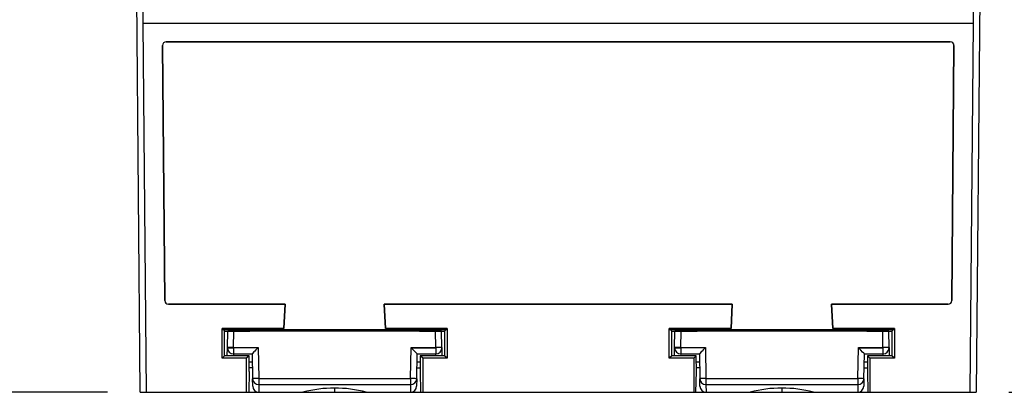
# Model space of a CAD drawing. Header units: millimetres. Extents: x 0 to 699, y 0 to 540.
# Tile 27 of 38: x 545 to 626, y 99 to 130. Entities that reach past the tile are written whole.
import ezdxf

# ---------------------------------------------------------------- set-up
doc = ezdxf.new("R2010")
doc.units = ezdxf.units.MM
doc.header["$LTSCALE"] = 2.5
doc.layers.add('DIMENSIONS', color=140, linetype='Continuous', lineweight=25)
doc.styles.add('SLDTEXTSTYLE0', font='TXT', dxfattribs={"width": 0.7})
doc.dimstyles.new('SLDDIMSTYLE0', dxfattribs={"dimtxt": 5.39502, "dimasz": 8.255, "dimexe": 0, "dimexo": 0.0625, "dimgap": 1.348755, "dimtad": 0, "dimtih": 1, "dimtoh": 1, "dimrnd": 1e-09, "dimzin": 12, "dimdsep": 46, "dimtxsty": 'SLDTEXTSTYLE0', "dimsah": 1, "dimcen": 0.09, "dimadec": 0, "dimazin": 3, "dimtfac": 1, "dimtofl": 0, "dimtmove": 0, "dimatfit": 3, "dimfxl": 0, "dimfrac": 2, "dimtolj": 1, "dimtzin": 12, "dimarcsym": 0})

# ---------------------------------------------------------------- blocks, each defined once
blk = doc.blocks.new('_D_15')
at = {"layer": 'DIMENSIONS'}
for p, q in [((592.178, 247.54), (676.376, 247.54)), ((668.438, 247.54), (668.438, 183.15)), ((660.422, 173.368), (658.611, 173.368)), ((658.611, 173.368), (658.611, 164.793)), ((676.454, 173.368), (678.266, 173.368)), ((678.266, 173.368), (678.266, 164.793)), ((658.611, 164.793), (660.422, 164.793)), ((678.266, 164.793), (676.454, 164.793)), ((668.438, 99.195), (668.438, 163.586)), ((626.069, 99.195), (676.376, 99.195))]:
    blk.add_line(p, q, dxfattribs=at)
for points in [[(668.438, 247.54), (667.168, 239.285), (669.708, 239.285)], [(668.438, 99.195), (669.708, 107.45), (667.168, 107.45)]]:
    blk.add_solid(points, dxfattribs=at)
at = {"layer": 'DIMENSIONS', "char_height": 5.2917, "attachment_point": 1, "style": 'SLDTEXTSTYLE0'}
for s, insert in [('148.3', (658.178, 181.397)), ('5.84', (660.422, 171.615))]:
    blk.add_mtext(s, dxfattribs=dict(at, insert=insert))
blk = doc.blocks.new('_D_16')
at = {"layer": 'DIMENSIONS'}
for p, q in [((632.077, 235.371), (649.398, 235.371)), ((641.46, 235.371), (641.46, 177.066)), ((633.444, 167.283), (631.633, 167.283)), ((631.633, 167.283), (631.633, 158.709)), ((649.476, 167.283), (651.288, 167.283)), ((651.288, 167.283), (651.288, 158.709)), ((631.633, 158.709), (633.444, 158.709)), ((651.288, 158.709), (649.476, 158.709)), ((641.46, 99.195), (641.46, 157.501)), ((626.069, 99.195), (649.398, 99.195))]:
    blk.add_line(p, q, dxfattribs=at)
for points in [[(641.46, 235.371), (640.19, 227.116), (642.73, 227.116)], [(641.46, 99.195), (642.73, 107.45), (640.19, 107.45)]]:
    blk.add_solid(points, dxfattribs=at)
at = {"layer": 'DIMENSIONS', "char_height": 5.2917, "attachment_point": 1, "style": 'SLDTEXTSTYLE0'}
for s, insert in [('136.2', (631.2, 175.312)), ('5.36', (633.444, 165.53))]:
    blk.add_mtext(s, dxfattribs=dict(at, insert=insert))
blk = doc.blocks.new('_D_17')
at = {"layer": 'DIMENSIONS'}
for p, q in [((552.71, 194.693), (529.341, 194.693)), ((537.279, 194.693), (537.279, 156.726)), ((529.263, 146.944), (527.451, 146.944)), ((527.451, 146.944), (527.451, 138.37)), ((545.295, 146.944), (547.106, 146.944)), ((547.106, 146.944), (547.106, 138.37)), ((527.451, 138.37), (529.263, 138.37)), ((547.106, 138.37), (545.295, 138.37)), ((537.279, 99.195), (537.279, 137.162)), ((552.299, 99.195), (529.341, 99.195))]:
    blk.add_line(p, q, dxfattribs=at)
for points in [[(537.279, 194.693), (536.009, 186.438), (538.549, 186.438)], [(537.279, 99.195), (538.549, 107.45), (536.009, 107.45)]]:
    blk.add_solid(points, dxfattribs=at)
at = {"layer": 'DIMENSIONS', "char_height": 5.2917, "attachment_point": 1, "style": 'SLDTEXTSTYLE0'}
for s, insert in [('95.5', (529.263, 154.973)), ('3.76', (529.263, 145.191))]:
    blk.add_mtext(s, dxfattribs=dict(at, insert=insert))

msp = doc.modelspace()

# ---------------------------------------------------------------- linework, layer by layer
for p, q in [((554.974, 99.195), (554.214, 186.195)), ((624.153, 186.195), (623.394, 99.195)), ((555.21, 129.404), (554.738, 183.539)), ((623.158, 129.404), (623.63, 183.539)), ((555.474, 99.195), (555.21, 129.404)), ((623.158, 129.404), (555.21, 129.404)), ((622.894, 99.195), (623.158, 129.404)), ((556.799, 127.583), (556.799, 127.586)), ((556.799, 127.585), (556.799, 127.586)), ((556.978, 106.705), (556.799, 127.583)), ((556.799, 127.583), (556.799, 127.583)), ((556.799, 127.583), (556.978, 106.705)), ((557.099, 127.886), (621.269, 127.886)), ((557.099, 127.886), (557.099, 127.885)), ((621.269, 127.885), (557.099, 127.885)), ((621.269, 127.885), (621.269, 127.886)), ((621.569, 127.583), (621.39, 106.705)), ((621.39, 106.705), (621.569, 127.583)), ((621.569, 127.586), (621.569, 127.583)), ((621.569, 127.585), (621.569, 127.586)), ((621.569, 127.583), (621.569, 127.583)), ((556.978, 106.705), (556.978, 106.705)), ((566.828, 106.408), (557.278, 106.408)), ((557.278, 106.408), (566.829, 106.408)), ((557.278, 106.408), (557.278, 106.408)), ((566.725, 104.42), (566.828, 106.408)), ((566.829, 106.408), (566.725, 104.42)), ((566.828, 106.408), (566.829, 106.408)), ((574.939, 106.408), (603.429, 106.408)), ((575.042, 104.42), (574.939, 106.408)), ((574.939, 106.408), (574.94, 106.408)), ((603.428, 106.408), (574.94, 106.408)), ((574.94, 106.408), (575.043, 104.42)), ((603.429, 106.408), (603.325, 104.42)), ((603.325, 104.42), (603.428, 106.408)), ((603.428, 106.408), (603.429, 106.408)), ((611.539, 106.408), (621.09, 106.408)), ((611.642, 104.42), (611.539, 106.408)), ((611.54, 106.408), (611.539, 106.408)), ((611.54, 106.408), (611.643, 104.42)), ((621.09, 106.408), (611.54, 106.408)), ((621.09, 106.408), (621.09, 106.408)), ((621.39, 106.705), (621.39, 106.705)), ((561.674, 104.42), (566.725, 104.42)), ((561.674, 101.985), (561.674, 104.42)), ((561.674, 104.42), (561.674, 104.317)), ((566.725, 104.42), (561.674, 104.42)), ((561.674, 104.42), (561.674, 104.42)), ((580.094, 104.317), (561.674, 104.317)), ((561.778, 104.317), (561.883, 104.211)), ((561.883, 102.195), (561.883, 104.211)), ((561.883, 104.211), (563.941, 104.211)), ((561.884, 104.211), (561.883, 104.139)), ((561.884, 104.195), (562.134, 104.195)), ((562.11, 102.854), (562.134, 104.195)), ((562.634, 104.195), (562.134, 104.195)), ((562.61, 102.854), (562.634, 104.195)), ((579.134, 104.195), (562.634, 104.195)), ((563.941, 104.245), (577.827, 104.245)), ((563.941, 104.195), (563.941, 104.245)), ((566.725, 104.42), (566.725, 104.42)), ((580.094, 104.42), (575.042, 104.42)), ((575.043, 104.42), (575.042, 104.42)), ((575.043, 104.42), (580.094, 104.42)), ((577.827, 104.245), (577.826, 104.195)), ((577.827, 104.211), (579.885, 104.211)), ((579.157, 102.854), (579.134, 104.195)), ((579.634, 104.195), (579.134, 104.195)), ((579.634, 104.195), (579.884, 104.195)), ((579.657, 102.854), (579.634, 104.195)), ((579.885, 104.211), (579.884, 102.195)), ((579.885, 104.139), (579.884, 104.211)), ((579.885, 104.211), (579.99, 104.317)), ((580.094, 104.317), (580.094, 104.42)), ((580.094, 104.42), (580.094, 101.985)), ((580.094, 104.42), (580.094, 104.42)), ((598.274, 104.42), (598.274, 104.317)), ((603.325, 104.42), (598.274, 104.42)), ((598.274, 104.42), (603.325, 104.42)), ((598.274, 101.985), (598.274, 104.42)), ((598.274, 104.42), (598.274, 104.42)), ((616.694, 104.317), (598.274, 104.317)), ((598.378, 104.317), (598.483, 104.211)), ((598.483, 102.195), (598.483, 104.211)), ((598.483, 104.211), (600.541, 104.211)), ((598.484, 104.211), (598.483, 104.139)), ((598.484, 104.195), (598.734, 104.195)), ((598.71, 102.854), (598.734, 104.195)), ((599.234, 104.195), (598.734, 104.195)), ((599.21, 102.854), (599.234, 104.195)), ((615.734, 104.195), (599.234, 104.195)), ((600.541, 104.245), (614.427, 104.245)), ((600.541, 104.195), (600.541, 104.245)), ((603.325, 104.42), (603.325, 104.42)), ((616.694, 104.42), (611.642, 104.42)), ((611.643, 104.42), (611.642, 104.42)), ((611.643, 104.42), (616.694, 104.42)), ((614.427, 104.245), (614.426, 104.195)), ((614.427, 104.211), (616.485, 104.211)), ((615.757, 102.854), (615.734, 104.195)), ((616.234, 104.195), (615.734, 104.195)), ((616.234, 104.195), (616.484, 104.195)), ((616.257, 102.854), (616.234, 104.195)), ((616.485, 104.211), (616.484, 102.195)), ((616.485, 104.139), (616.484, 104.211)), ((616.59, 104.317), (616.485, 104.211)), ((616.694, 104.42), (616.694, 101.985)), ((616.694, 104.317), (616.694, 104.42)), ((616.694, 104.42), (616.694, 104.42)), ((562.099, 102.195), (562.11, 102.854)), ((562.11, 102.845), (562.61, 102.845)), ((562.602, 102.345), (562.599, 102.195)), ((562.61, 102.854), (564.625, 102.854)), ((562.61, 102.845), (562.61, 102.854)), ((562.61, 102.845), (562.61, 102.345)), ((562.61, 102.345), (564.134, 102.345)), ((564.134, 102.345), (564.169, 100.308)), ((564.625, 102.854), (564.669, 100.325)), ((577.098, 100.325), (577.143, 102.854)), ((577.143, 102.854), (579.157, 102.854)), ((577.143, 102.854), (577.151, 102.845)), ((577.151, 102.845), (579.157, 102.845)), ((577.598, 100.308), (577.634, 102.345)), ((577.634, 102.345), (579.157, 102.345)), ((579.157, 102.845), (579.157, 102.854)), ((579.157, 102.845), (579.157, 102.345)), ((579.169, 102.195), (579.166, 102.345)), ((579.657, 102.854), (579.669, 102.195)), ((598.699, 102.195), (598.71, 102.854)), ((598.71, 102.845), (599.21, 102.845)), ((599.202, 102.345), (599.199, 102.195)), ((599.21, 102.854), (601.225, 102.854)), ((599.21, 102.845), (599.21, 102.854)), ((599.21, 102.845), (599.21, 102.345)), ((599.21, 102.345), (600.734, 102.345)), ((600.734, 102.345), (600.769, 100.308)), ((601.225, 102.854), (601.269, 100.325)), ((613.698, 100.325), (613.743, 102.854)), ((613.743, 102.854), (615.757, 102.854)), ((613.743, 102.854), (613.751, 102.845)), ((613.751, 102.845), (615.757, 102.845)), ((614.198, 100.308), (614.234, 102.345)), ((614.234, 102.345), (615.757, 102.345)), ((615.757, 102.845), (615.757, 102.854)), ((615.757, 102.845), (615.757, 102.345)), ((615.769, 102.195), (615.766, 102.345)), ((616.257, 102.854), (616.269, 102.195)), ((561.674, 101.985), (561.883, 102.195)), ((563.674, 101.985), (561.674, 101.985)), ((563.883, 102.195), (561.883, 102.195)), ((563.883, 102.195), (563.674, 101.985)), ((563.674, 99.195), (563.674, 101.985)), ((563.884, 100.895), (563.883, 102.195)), ((563.884, 101.686), (564.145, 101.686)), ((577.622, 101.686), (577.884, 101.686)), ((577.884, 102.195), (577.884, 100.895)), ((578.094, 101.985), (577.884, 102.195)), ((579.884, 102.195), (577.884, 102.195)), ((578.094, 101.985), (578.093, 99.195)), ((580.094, 101.985), (578.094, 101.985)), ((580.094, 101.985), (579.884, 102.195)), ((598.483, 102.195), (598.274, 101.985)), ((600.274, 101.985), (598.274, 101.985)), ((600.483, 102.195), (598.483, 102.195)), ((600.483, 102.195), (600.274, 101.985)), ((600.274, 101.985), (600.274, 99.195)), ((600.484, 100.895), (600.483, 102.195)), ((600.484, 101.686), (600.745, 101.686)), ((614.222, 101.686), (614.484, 101.686)), ((614.484, 102.195), (614.484, 100.895)), ((614.694, 101.985), (614.484, 102.195)), ((616.484, 102.195), (614.484, 102.195)), ((614.694, 101.985), (614.693, 99.195)), ((616.694, 101.985), (614.694, 101.985)), ((616.694, 101.985), (616.484, 102.195)), ((563.884, 100.895), (563.854, 99.195)), ((564.154, 101.195), (563.884, 101.195)), ((577.614, 101.195), (577.884, 101.195)), ((577.884, 100.895), (577.914, 99.195)), ((600.454, 99.195), (600.484, 100.895)), ((600.754, 101.195), (600.484, 101.195)), ((614.214, 101.195), (614.484, 101.195)), ((614.484, 100.895), (614.514, 99.195)), ((564.18, 99.686), (564.169, 100.308)), ((564.669, 100.325), (577.098, 100.325)), ((564.669, 100.317), (564.669, 99.824)), ((564.669, 100.317), (577.098, 100.317)), ((577.098, 100.317), (577.098, 100.325)), ((577.098, 100.317), (577.098, 99.824)), ((577.598, 100.308), (577.587, 99.686)), ((600.78, 99.686), (600.769, 100.308)), ((601.269, 100.325), (613.698, 100.325)), ((601.269, 100.317), (601.269, 99.824)), ((601.269, 100.317), (613.698, 100.317)), ((613.698, 100.317), (613.698, 100.325)), ((613.698, 100.317), (613.698, 99.824)), ((614.198, 100.308), (614.187, 99.686)), ((554.974, 99.195), (555.474, 99.195)), ((555.474, 99.195), (563.674, 99.195)), ((563.674, 99.195), (563.854, 99.195)), ((563.854, 99.195), (564.68, 99.195)), ((564.669, 99.824), (577.098, 99.824)), ((564.669, 99.824), (564.68, 99.203)), ((564.68, 99.203), (568.292, 99.203)), ((564.68, 99.203), (564.68, 99.195)), ((564.68, 99.195), (568.292, 99.195)), ((568.292, 99.203), (568.292, 99.195)), ((568.3, 99.195), (570.884, 99.195)), ((570.884, 99.521), (570.884, 99.195)), ((570.884, 99.195), (573.475, 99.195)), ((573.475, 99.203), (577.088, 99.203)), ((573.475, 99.195), (573.475, 99.203)), ((573.475, 99.195), (577.088, 99.195)), ((577.098, 99.824), (577.088, 99.203)), ((577.088, 99.203), (577.088, 99.195)), ((577.088, 99.195), (577.914, 99.195)), ((577.914, 99.195), (578.093, 99.195)), ((578.093, 99.195), (600.274, 99.195)), ((600.274, 99.195), (600.454, 99.195)), ((600.454, 99.195), (601.28, 99.195)), ((601.269, 99.824), (613.698, 99.824)), ((601.269, 99.824), (601.28, 99.203)), ((601.28, 99.203), (604.892, 99.203)), ((601.28, 99.203), (601.28, 99.195)), ((601.28, 99.195), (604.892, 99.195)), ((604.892, 99.203), (604.892, 99.195)), ((604.9, 99.195), (607.484, 99.195)), ((607.484, 99.521), (607.484, 99.195)), ((607.484, 99.195), (610.075, 99.195)), ((610.075, 99.203), (613.688, 99.203)), ((610.075, 99.195), (610.075, 99.203)), ((610.075, 99.195), (613.688, 99.195)), ((613.698, 99.824), (613.688, 99.203)), ((613.688, 99.203), (613.688, 99.195)), ((613.688, 99.195), (614.514, 99.195)), ((614.514, 99.195), (614.693, 99.195)), ((614.693, 99.195), (622.894, 99.195))]:
    msp.add_line(p, q)
for centre, radius, start, end in [((557.098, 127.587), 0.299, 89.82698, 180.19041), ((621.27, 127.587), 0.299, 359.81046, 90.17216), ((557.277, 106.707), 0.299, 180.32433, 270.17552), ((621.091, 106.707), 0.299, 269.82534, 359.67481), ((562.36, 95.69), 7.168, 88.00162, 91.99838), ((562.61, 102.845), 0.5, 179, 180), ((562.61, 102.845), 0.5, 180, 270), ((579.407, 95.69), 7.168, 88.00162, 91.99838), ((579.157, 102.845), 0.5, 270, 0), ((579.157, 102.845), 0.5, 0, 1), ((598.96, 95.69), 7.168, 88.00162, 91.99838), ((599.21, 102.845), 0.5, 179, 180), ((599.21, 102.845), 0.5, 180, 270), ((616.007, 95.69), 7.168, 88.00162, 91.99838), ((615.757, 102.845), 0.5, 270, 0), ((615.757, 102.845), 0.5, 0, 1), ((564.317, 99.072), 1.245, 90.03524, 96.78832), ((564.665, 100.32), 0.496, 181.43198, 270.46056), ((565.022, 78.852), 21.476, 90.94209, 91.88562), ((577.098, 93.151), 7.174, 86.00264, 89.99858), ((577.102, 100.32), 0.496, 269.53944, 358.56802), ((600.917, 99.072), 1.245, 90.03524, 96.78832), ((601.265, 100.32), 0.496, 181.43198, 270.46056), ((601.622, 78.852), 21.476, 90.94209, 91.88562), ((613.698, 93.151), 7.174, 86.00264, 89.99858), ((613.702, 100.32), 0.496, 269.53944, 358.56802), ((564.676, 99.699), 0.496, 181.43198, 270.46056), ((564.68, 99.695), 0.5, 181, 270), ((570.884, 89.485), 10.057, 75.06804, 104.93196), ((568.333, 99.548), 0.347, 263.26654, 297.47939), ((568.292, 99.695), 0.5, 270, 293.49218), ((573.435, 99.548), 0.347, 242.52237, 276.73224), ((573.475, 99.695), 0.5, 246.60573, 270), ((577.092, 99.699), 0.496, 269.53944, 358.56802), ((577.088, 99.695), 0.5, 270, 359), ((601.276, 99.699), 0.496, 181.43198, 270.46056), ((601.28, 99.695), 0.5, 181, 270), ((607.484, 89.485), 10.057, 75.06804, 104.93196), ((604.933, 99.548), 0.347, 263.26654, 297.47939), ((604.892, 99.695), 0.5, 270, 293.49218), ((610.035, 99.548), 0.347, 242.52237, 276.73224), ((610.075, 99.695), 0.5, 246.60573, 270), ((613.692, 99.699), 0.496, 269.53944, 358.56802), ((613.688, 99.695), 0.5, 270, 359), ((623.144, 434.347), 335.152, 269.95726, 270.04274)]:
    msp.add_arc(centre, radius, start, end)
for centre, major_axis, ratio, start_param, end_param in [((557.099, 127.585), (-0.176, 0.243), 0.999516, 5.655068, 7.225557), ((557.099, 127.585), (-0.176, 0.243), 0.999516, 0.942372, 0.950794), ((621.269, 127.585), (0.176, 0.243), 0.999516, 5.340813, 6.911303), ((621.269, 127.585), (0.176, 0.243), 0.999516, 5.332391, 5.340813), ((557.278, 106.708), (0.277, 0.115), 0.999787, 2.755437, 4.317509), ((621.09, 106.708), (0.277, -0.115), 0.999787, 5.107269, 6.669341), ((564.625, 102.845), (0.491, 0.5), 0.008726, 1.561917, 3.133018), ((577.143, 102.845), (-0.491, 0.5), 0.008726, 3.150167, 4.703815), ((601.225, 102.845), (0.491, 0.5), 0.008726, 1.561917, 3.133018), ((613.743, 102.845), (-0.491, 0.5), 0.008726, 3.150167, 4.703815)]:
    msp.add_ellipse(centre, major_axis=major_axis, ratio=ratio, start_param=start_param, end_param=end_param)

# ---------------------------------------------------------------- dimensions: what is measured, and where the dimension line sits
at = {"layer": 'DIMENSIONS'}
for base, p1, p2, picture, middle in [((668.4382, 99.1951), (589.0029, 247.5404), (622.8941, 99.1951), '_D_15', (668.4382, 173.3678)), ((641.46, 99.195), (628.902, 235.371), (622.894, 99.195), '_D_16', (641.46, 167.283)), ((537.279, 99.195), (555.885, 194.693), (555.474, 99.195), '_D_17', (537.279, 146.944))]:
    dim = msp.add_linear_dim(base=base, p1=p1, p2=p2, angle=90, dimstyle='SLDDIMSTYLE0', dxfattribs=at)
    dim.commit()
    dim.dimension.update_dxf_attribs({"geometry": picture, "text_midpoint": middle, "dimtype": 160})

doc.saveas('drawing.dxf')
